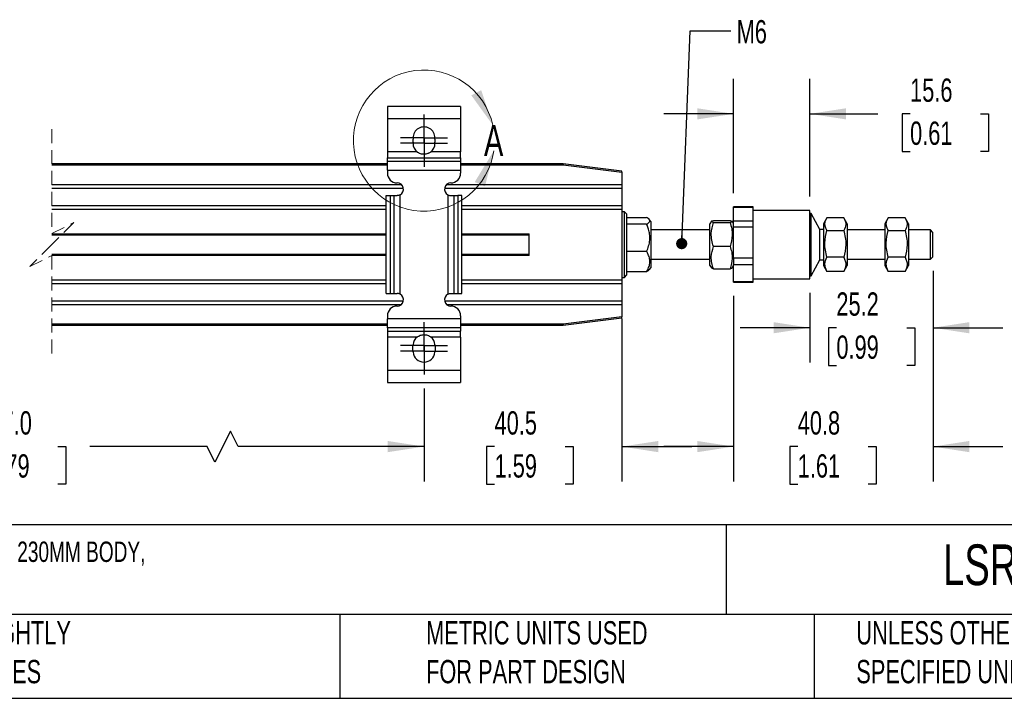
# Model space of a CAD drawing. Header units: millimetres. Extents: x 14 to 614, y 14 to 471.
# Tile 2 of 8: x 206 to 407, y 14 to 153. Entities that reach past the tile are written whole.
import ezdxf

# ---------------------------------------------------------------- set-up
doc = ezdxf.new("R2010")
doc.units = ezdxf.units.MM
doc.header["$LTSCALE"] = 2.25
doc.linetypes.add('CENTERX2', pattern=[20.32, 12.7, -2.54, 2.54, -2.54])
doc.linetypes.add('HIDDEN', pattern=[1.905, 1.27, -0.635])
doc.layers.add('CENTER', color=40, linetype='CENTERX2')
doc.layers.add('DIMENSIONS', color=140, linetype='Continuous', lineweight=25)
doc.layers.add('TEXT', color=140, linetype='Continuous', lineweight=25)
doc.styles.add('SLDTEXTSTYLE0', font='TXT', dxfattribs={"width": 0.7})
doc.dimstyles.new('SLDDIMSTYLE1', dxfattribs={"dimtxt": 4.855518, "dimasz": 7.4295, "dimexe": 0, "dimexo": 0.0625, "dimgap": 1.213879, "dimtad": 0, "dimtih": 1, "dimtoh": 1, "dimrnd": 1e-09, "dimzin": 12, "dimdsep": 46, "dimtxsty": 'SLDTEXTSTYLE0', "dimsah": 1, "dimcen": 0.09, "dimadec": 0, "dimazin": 3, "dimtfac": 1, "dimtmove": 0, "dimatfit": 0, "dimfxl": 0, "dimfrac": 2, "dimtolj": 1, "dimtzin": 12, "dimarcsym": 0})
doc.dimstyles.new('SLDDIMSTYLE2', dxfattribs={"dimtxt": 4.855518, "dimasz": 7.4295, "dimexe": 0, "dimexo": 0.0625, "dimgap": 1.213879, "dimtad": 0, "dimtih": 1, "dimtoh": 1, "dimrnd": 1e-09, "dimzin": 4, "dimdsep": 46, "dimtxsty": 'SLDTEXTSTYLE0', "dimsah": 1, "dimcen": 0.09, "dimadec": 0, "dimazin": 1, "dimtfac": 1, "dimtofl": 0, "dimtmove": 0, "dimatfit": 3, "dimfxl": 0, "dimfrac": 2, "dimtolj": 1, "dimtzin": 12, "dimarcsym": 0})
doc.dimstyles.new('SLDDIMSTYLE5', dxfattribs={"dimtxt": 0.18, "dimasz": 2.286, "dimexe": 0, "dimexo": 0.0625, "dimgap": 0, "dimtad": 0, "dimtih": 1, "dimtoh": 1, "dimdec": 0, "dimrnd": 1e-09, "dimzin": 0, "dimdsep": 46, "dimtxsty": 'Standard', "dimblk1": 'DOT', "dimblk2": 'DOT', "dimsah": 1, "dimcen": 0.09, "dimadec": 0, "dimazin": 0, "dimtfac": 2.286, "dimtdec": 0, "dimtofl": 0, "dimtmove": 0, "dimatfit": 3, "dimldrblk": 'DOT', "dimfxl": 0, "dimfrac": 2, "dimtolj": 1, "dimtzin": 0, "dimarcsym": 0})

# ---------------------------------------------------------------- blocks, each defined once
blk = doc.blocks.new('_D_10')
at = {"layer": 'DIMENSIONS'}
for p, q in [((392.81, 101.75), (392.81, 82.96)), ((367.61, 97.25), (367.61, 82.96)), ((367.61, 90.1), (353.32, 90.1)), ((373.04, 90.1), (371.41, 90.1)), ((371.41, 90.1), (371.41, 82.38)), ((387.47, 90.1), (389.1, 90.1)), ((389.1, 90.1), (389.1, 82.38)), ((392.81, 90.1), (407.09, 90.1)), ((371.41, 82.38), (373.04, 82.38)), ((389.1, 82.38), (387.47, 82.38))]:
    blk.add_line(p, q, dxfattribs=at)
for points in [[(367.61, 90.1), (360.18, 91.24), (360.18, 88.96)], [(392.81, 90.1), (400.23, 88.96), (400.23, 91.24)]]:
    blk.add_solid(points, dxfattribs=at)
at = {"layer": 'DIMENSIONS', "char_height": 4.762, "attachment_point": 1, "style": 'SLDTEXTSTYLE0'}
for s, insert in [('25.2', (373.04, 97.33)), ('0.99', (373.04, 88.52))]:
    blk.add_mtext(s, dxfattribs=dict(at, insert=insert))
blk = doc.blocks.new('_D_11')
at = {"layer": 'DIMENSIONS'}
for p, q in [((392.81, 101.75), (392.81, 58.64)), ((352.01, 96.64), (352.01, 58.64)), ((352.01, 65.79), (337.72, 65.79)), ((365.13, 65.79), (363.5, 65.79)), ((363.5, 65.79), (363.5, 58.07)), ((379.56, 65.79), (381.19, 65.79)), ((381.19, 65.79), (381.19, 58.07)), ((392.81, 65.79), (407.09, 65.79)), ((363.5, 58.07), (365.13, 58.07)), ((381.19, 58.07), (379.56, 58.07))]:
    blk.add_line(p, q, dxfattribs=at)
for points in [[(352.01, 65.79), (344.58, 66.93), (344.58, 64.64)], [(392.81, 65.79), (400.23, 64.64), (400.23, 66.93)]]:
    blk.add_solid(points, dxfattribs=at)
at = {"layer": 'DIMENSIONS', "char_height": 4.762, "attachment_point": 1, "style": 'SLDTEXTSTYLE0'}
for s, insert in [('40.8', (365.13, 73.01)), ('1.61', (365.13, 64.21))]:
    blk.add_mtext(s, dxfattribs=dict(at, insert=insert))
blk = doc.blocks.new('_D_12')
at = {"layer": 'DIMENSIONS'}
for p, q in [((352.01, 117.66), (352.01, 141)), ((367.61, 116.96), (367.61, 141)), ((352.01, 133.86), (337.72, 133.86)), ((367.61, 133.86), (381.54, 133.86)), ((388.12, 133.86), (386.49, 133.86)), ((386.49, 133.86), (386.49, 126.14)), ((402.55, 133.86), (404.18, 133.86)), ((404.18, 133.86), (404.18, 126.14)), ((386.49, 126.14), (388.12, 126.14)), ((404.18, 126.14), (402.55, 126.14))]:
    blk.add_line(p, q, dxfattribs=at)
for points in [[(352.01, 133.86), (344.58, 135), (344.58, 132.72)], [(367.61, 133.86), (375.03, 132.72), (375.03, 135)]]:
    blk.add_solid(points, dxfattribs=at)
at = {"layer": 'DIMENSIONS', "char_height": 4.762, "attachment_point": 1, "style": 'SLDTEXTSTYLE0'}
for s, insert in [('15.6', (388.12, 141.09)), ('0.61', (388.12, 132.28))]:
    blk.add_mtext(s, dxfattribs=dict(at, insert=insert))
blk = doc.blocks.new('_D_13')
at = {"layer": 'DIMENSIONS'}
for p, q in [((329.16, 92), (329.16, 58.64)), ((288.66, 77.69), (288.66, 58.64)), ((288.66, 65.79), (274.37, 65.79)), ((303.09, 65.79), (301.46, 65.79)), ((301.46, 65.79), (301.46, 58.07)), ((317.52, 65.79), (319.15, 65.79)), ((319.15, 65.79), (319.15, 58.07)), ((329.16, 65.79), (343.44, 65.79)), ((301.46, 58.07), (303.09, 58.07)), ((319.15, 58.07), (317.52, 58.07))]:
    blk.add_line(p, q, dxfattribs=at)
for points in [[(288.66, 65.79), (281.23, 66.93), (281.23, 64.64)], [(329.16, 65.79), (336.58, 64.64), (336.58, 66.93)]]:
    blk.add_solid(points, dxfattribs=at)
at = {"layer": 'DIMENSIONS', "char_height": 4.762, "attachment_point": 1, "style": 'SLDTEXTSTYLE0'}
for s, insert in [('40.5', (303.09, 73.01)), ('1.59', (303.09, 64.21))]:
    blk.add_mtext(s, dxfattribs=dict(at, insert=insert))
blk = doc.blocks.new('_D_14')
at = {"layer": 'DIMENSIONS'}
for p, q in [((142.09, 77.69), (142.09, 58.64)), ((288.66, 77.69), (288.66, 58.64)), ((249.04, 68.96), (245.86, 62.61)), ((250.62, 65.79), (249.04, 68.96)), ((142.09, 65.79), (192.7, 65.79)), ((199.28, 65.79), (197.65, 65.79)), ((197.65, 65.79), (197.65, 58.07)), ((213.71, 65.79), (215.34, 65.79)), ((215.34, 65.79), (215.34, 58.07)), ((244.27, 65.79), (220.29, 65.79)), ((245.86, 62.61), (244.27, 65.79)), ((288.66, 65.79), (250.62, 65.79)), ((197.65, 58.07), (199.28, 58.07)), ((215.34, 58.07), (213.71, 58.07))]:
    blk.add_line(p, q, dxfattribs=at)
for points in [[(142.09, 65.79), (149.52, 64.64), (149.52, 66.93)], [(288.66, 65.79), (281.23, 66.93), (281.23, 64.64)]]:
    blk.add_solid(points, dxfattribs=at)
at = {"layer": 'DIMENSIONS', "char_height": 4.762, "attachment_point": 1, "style": 'SLDTEXTSTYLE0'}
for s, insert in [('147.0', (197.26, 73.01)), ('5.79', (199.28, 64.21))]:
    blk.add_mtext(s, dxfattribs=dict(at, insert=insert))
blk = doc.blocks.new('_Dot')
at = {"color": 0, "linetype": 'ByBlock', "lineweight": -2}
blk.add_line((-0.5, 0), (-1, 0), dxfattribs=at)
at = {"color": 0, "linetype": 'ByBlock', "const_width": 0.5}
blk.add_lwpolyline([(-0.25, 0, 1), (0.25, 0, 1)], format="xyb", close=True, dxfattribs=at)
blk = doc.blocks.new('SW_CENTERMARKSYMBOL_0')
at = {"layer": 'CENTER', "color": 0}
for p, q in [((0, 2.54), (0, 4.79)), ((0, 0), (0, 2.54)), ((-2.54, 0), (-4.79, 0)), ((0, 0), (-2.54, 0)), ((0, 0), (0, -2.54)), ((0, 0), (2.54, 0)), ((2.54, 0), (4.79, 0)), ((0, -2.54), (0, -4.79))]:
    blk.add_line(p, q, dxfattribs=at)
blk = doc.blocks.new('SW_CENTERMARKSYMBOL_1')
at = {"layer": 'CENTER', "color": 0}
for p, q in [((0, 2.54), (0, 4.79)), ((0, 0), (0, 2.54)), ((-2.54, 0), (-4.79, 0)), ((0, 0), (-2.54, 0)), ((0, 0), (0, -2.54)), ((0, 0), (2.54, 0)), ((2.54, 0), (4.79, 0)), ((0, -2.54), (0, -4.79))]:
    blk.add_line(p, q, dxfattribs=at)
blk = doc.blocks.new('SW_CENTERMARKSYMBOL_2')
at = {"layer": 'CENTER', "color": 0}
for p, q in [((0, 2.54), (0, 4.79)), ((0, 0), (0, 2.54)), ((-2.54, 0), (-4.79, 0)), ((0, 0), (-2.54, 0)), ((0, 0), (0, -2.54)), ((0, 0), (2.54, 0)), ((2.54, 0), (4.79, 0)), ((0, -2.54), (0, -4.79))]:
    blk.add_line(p, q, dxfattribs=at)
blk = doc.blocks.new('SW_CENTERMARKSYMBOL_3')
at = {"layer": 'CENTER', "color": 0}
for p, q in [((0, 2.54), (0, 4.79)), ((0, 0), (0, 2.54)), ((-2.54, 0), (-4.79, 0)), ((0, 0), (-2.54, 0)), ((0, 0), (0, -2.54)), ((0, 0), (2.54, 0)), ((2.54, 0), (4.79, 0)), ((0, -2.54), (0, -4.79))]:
    blk.add_line(p, q, dxfattribs=at)

msp = doc.modelspace()

# ---------------------------------------------------------------- linework, layer by layer
for p, q in [((296.155, 135.384), (281.155, 135.384)), ((281.155, 135.384), (281.155, 132.884)), ((296.155, 135.384), (296.155, 132.884)), ((281.155, 132.884), (296.155, 132.884)), ((281.155, 132.884), (281.155, 126.086)), ((296.155, 132.884), (296.155, 126.086)), ((286.405, 128.934), (286.405, 128.764)), ((286.405, 128.004), (286.405, 127.834)), ((290.905, 128.764), (290.905, 128.934)), ((290.905, 127.834), (290.905, 128.004)), ((287.239, 126.086), (281.155, 126.086)), ((281.155, 126.086), (281.155, 124.836)), ((296.155, 126.086), (290.071, 126.086)), ((296.155, 124.836), (296.155, 126.086)), ((281.155, 123.604), (212.468, 123.604)), ((212.468, 123.404), (281.155, 123.404)), ((281.155, 124.836), (296.155, 124.836)), ((281.155, 124.206), (281.155, 124.836)), ((281.155, 124.206), (296.155, 124.206)), ((281.155, 122.332), (281.155, 124.206)), ((296.155, 124.836), (296.155, 124.206)), ((296.155, 124.206), (296.155, 122.332)), ((317.155, 123.604), (296.155, 123.604)), ((296.155, 123.404), (317.143, 123.404)), ((317.155, 123.404), (317.143, 123.404)), ((317.143, 123.404), (329.155, 121.902)), ((317.155, 123.604), (317.155, 123.404)), ((329.155, 122.104), (317.155, 123.604)), ((281.155, 122.332), (296.155, 122.332)), ((281.155, 122.332), (281.155, 121.734)), ((296.155, 122.332), (296.155, 121.734)), ((329.155, 121.902), (329.155, 122.104)), ((329.155, 121.902), (329.155, 119.354)), ((284.074, 119.354), (212.468, 119.354)), ((329.155, 119.354), (293.237, 119.354)), ((329.155, 119.354), (329.155, 118.679)), ((212.468, 118.679), (284.432, 118.679)), ((280.942, 97.134), (280.942, 117.134)), ((280.942, 117.134), (281.734, 117.134)), ((281.734, 117.134), (281.734, 97.134)), ((281.734, 117.134), (282.567, 117.134)), ((282.567, 97.134), (282.567, 117.134)), ((282.567, 117.134), (283.155, 117.134)), ((283.755, 96.987), (283.755, 117.281)), ((292.879, 118.679), (329.155, 118.679)), ((293.555, 117.281), (293.555, 96.987)), ((294.155, 117.134), (294.744, 117.134)), ((294.744, 117.134), (294.744, 97.134)), ((294.744, 117.134), (295.576, 117.134)), ((295.576, 117.134), (295.576, 97.134)), ((296.369, 117.134), (295.576, 117.134)), ((296.369, 97.134), (296.369, 117.134)), ((329.155, 118.679), (329.155, 115.029)), ((280.942, 115.029), (212.468, 115.029)), ((329.155, 115.029), (296.369, 115.029)), ((329.155, 115.029), (329.155, 114.354)), ((212.468, 114.354), (280.942, 114.354)), ((296.369, 114.354), (329.155, 114.354)), ((329.155, 114.354), (329.155, 99.854)), ((329.655, 113.804), (329.155, 113.804)), ((330.155, 113.304), (329.655, 113.804)), ((329.655, 100.665), (329.655, 113.804)), ((330.155, 108.817), (330.155, 113.304)), ((356.005, 114.804), (352.005, 114.804)), ((352.005, 114.799), (352.005, 114.804)), ((352.005, 114.799), (356.005, 114.799)), ((352.005, 111.921), (352.005, 114.799)), ((356.005, 114.799), (356.005, 114.804)), ((356.005, 113.36), (356.005, 114.799)), ((367.605, 114.104), (356.005, 114.104)), ((356.005, 111.921), (356.005, 113.36)), ((367.605, 100.104), (367.605, 114.104)), ((367.905, 113.504), (367.605, 113.504)), ((369.641, 110.201), (367.905, 113.504)), ((367.905, 100.704), (367.905, 113.504)), ((330.155, 112.652), (334.213, 112.652)), ((334.213, 111.26), (330.155, 111.26)), ((335.155, 111.767), (334.728, 112.27)), ((335.155, 102.622), (335.155, 111.767)), ((347.455, 111.873), (347.155, 111.354)), ((347.155, 106.809), (347.155, 111.354)), ((347.868, 112.032), (351.292, 112.032)), ((347.868, 111.652), (351.292, 111.652)), ((352.005, 111.354), (351.702, 111.878)), ((356.005, 111.921), (352.005, 111.921)), ((352.005, 110.715), (352.005, 111.921)), ((356.005, 110.715), (356.005, 111.921)), ((371.116, 112.586), (370.405, 111.354)), ((370.405, 111.354), (370.405, 102.854)), ((374.542, 112.586), (371.118, 112.586)), ((375.255, 111.354), (374.544, 112.586)), ((375.255, 111.354), (375.255, 109.351)), ((383.666, 112.586), (382.955, 111.354)), ((382.955, 111.354), (382.955, 102.854)), ((387.092, 112.586), (383.668, 112.586)), ((387.805, 111.354), (387.094, 112.586)), ((387.805, 111.354), (387.805, 109.351)), ((212.468, 109.304), (280.942, 109.304)), ((212.468, 109.104), (280.942, 109.104)), ((296.369, 109.304), (310.155, 109.304)), ((296.369, 109.104), (310.155, 109.104)), ((310.155, 104.904), (310.155, 109.304)), ((330.155, 100.904), (330.155, 108.817)), ((347.155, 110.104), (335.155, 110.104)), ((352.005, 110.715), (356.005, 110.715)), ((352.005, 104.31), (352.005, 110.715)), ((356.005, 107.513), (356.005, 110.715)), ((370.405, 110.201), (369.641, 110.201)), ((369.641, 104.007), (369.641, 110.201)), ((371.118, 110.004), (374.542, 110.004)), ((382.955, 110.104), (375.255, 110.104)), ((375.255, 109.351), (375.255, 102.854)), ((383.668, 110.004), (387.092, 110.004)), ((392.305, 110.104), (387.805, 110.104)), ((387.805, 109.351), (387.805, 102.854)), ((392.805, 109.604), (392.305, 110.104)), ((392.305, 104.104), (392.305, 110.104)), ((392.805, 104.604), (392.805, 109.604)), ((347.155, 102.854), (347.155, 106.809)), ((356.005, 104.31), (356.005, 107.513)), ((280.942, 105.104), (212.468, 105.104)), ((280.942, 104.904), (212.468, 104.904)), ((310.155, 105.104), (296.369, 105.104)), ((310.155, 104.904), (296.369, 104.904)), ((334.213, 105.711), (330.155, 105.711)), ((351.292, 106.724), (347.868, 106.724)), ((335.155, 104.104), (347.155, 104.104)), ((347.155, 102.854), (347.455, 102.335)), ((351.702, 102.329), (352.005, 102.854)), ((356.005, 104.31), (352.005, 104.31)), ((352.005, 104.31), (352.005, 103.02)), ((352.005, 103.02), (356.005, 103.02)), ((352.005, 99.493), (352.005, 103.02)), ((356.005, 103.02), (356.005, 104.31)), ((356.005, 101.256), (356.005, 103.02)), ((367.905, 100.704), (369.641, 104.007)), ((369.641, 104.007), (370.405, 104.007)), ((370.405, 102.854), (371.116, 101.622)), ((374.542, 104.522), (371.118, 104.522)), ((374.544, 101.622), (375.255, 102.854)), ((375.255, 104.104), (382.955, 104.104)), ((382.955, 102.854), (383.666, 101.622)), ((387.092, 104.522), (383.668, 104.522)), ((387.094, 101.622), (387.805, 102.854)), ((387.805, 104.104), (392.305, 104.104)), ((392.305, 104.104), (392.805, 104.604)), ((329.655, 100.404), (330.155, 100.904)), ((334.213, 101.555), (330.155, 101.555)), ((334.728, 101.938), (335.155, 102.44)), ((335.155, 102.44), (335.155, 102.622)), ((347.468, 102.342), (347.868, 102.175)), ((347.868, 102.175), (351.292, 102.175)), ((356.005, 99.493), (356.005, 101.256)), ((371.084, 101.719), (371.118, 101.622)), ((374.542, 101.622), (371.118, 101.622)), ((374.542, 101.622), (374.589, 101.72)), ((383.62, 101.72), (383.668, 101.622)), ((387.092, 101.622), (383.668, 101.622)), ((387.092, 101.622), (387.139, 101.72)), ((280.942, 99.854), (212.468, 99.854)), ((212.468, 99.179), (280.942, 99.179)), ((329.155, 99.854), (296.369, 99.854)), ((296.369, 99.179), (329.155, 99.179)), ((329.155, 100.404), (329.655, 100.404)), ((329.155, 99.854), (329.155, 99.179)), ((329.155, 99.179), (329.155, 95.529)), ((329.655, 100.404), (329.655, 100.665)), ((356.005, 99.493), (352.005, 99.493)), ((352.005, 99.404), (352.005, 99.493)), ((352.005, 99.404), (356.005, 99.404)), ((356.005, 100.104), (367.605, 100.104)), ((356.005, 99.404), (356.005, 99.493)), ((367.605, 100.704), (367.905, 100.704)), ((280.942, 97.134), (281.734, 97.134)), ((281.734, 97.134), (282.567, 97.134)), ((282.567, 97.134), (283.155, 97.134)), ((294.155, 97.134), (294.744, 97.134)), ((294.744, 97.134), (295.576, 97.134)), ((295.576, 97.134), (296.369, 97.134)), ((284.419, 95.529), (212.468, 95.529)), ((212.468, 94.854), (284.009, 94.854)), ((329.155, 95.529), (292.892, 95.529)), ((293.301, 94.854), (329.155, 94.854)), ((329.155, 95.529), (329.155, 94.854)), ((329.155, 94.854), (329.155, 92.305)), ((281.155, 90.804), (212.468, 90.804)), ((281.155, 92.534), (281.155, 91.936)), ((296.155, 91.936), (281.155, 91.936)), ((281.155, 90.062), (281.155, 91.936)), ((296.155, 92.534), (296.155, 91.936)), ((296.155, 91.936), (296.155, 90.062)), ((317.143, 90.804), (296.155, 90.804)), ((329.155, 92.305), (317.143, 90.804)), ((317.155, 90.804), (317.143, 90.804)), ((317.155, 90.604), (329.155, 92.104)), ((317.155, 90.804), (317.155, 90.604)), ((329.155, 92.104), (329.155, 92.305)), ((212.468, 90.604), (281.155, 90.604)), ((296.155, 90.062), (281.155, 90.062)), ((281.155, 90.062), (281.155, 89.432)), ((281.155, 89.432), (296.155, 89.432)), ((281.155, 89.432), (281.155, 88.182)), ((296.155, 90.604), (317.155, 90.604)), ((296.155, 90.062), (296.155, 89.432)), ((296.155, 88.182), (296.155, 89.432)), ((287.239, 88.182), (281.155, 88.182)), ((281.155, 88.182), (281.155, 81.384)), ((287.366, 88.312), (287.772, 88.469)), ((289.75, 88.388), (289.943, 88.313)), ((296.155, 88.182), (290.071, 88.182)), ((296.155, 88.182), (296.155, 81.384)), ((296.155, 81.384), (281.155, 81.384)), ((281.155, 81.384), (281.155, 78.884)), ((296.155, 81.384), (296.155, 78.884)), ((281.155, 78.884), (296.155, 78.884))]:
    msp.add_line(p, q)
at = {"color": 7, "linetype": 'HIDDEN', "lineweight": 18}
for p, q in [((212.468, 130.748), (212.468, 109.354)), ((212.468, 109.354), (216.968, 111.604)), ((216.968, 111.604), (212.468, 107.104)), ((212.468, 107.104), (207.968, 102.604)), ((207.968, 102.604), (212.468, 104.854)), ((212.468, 104.854), (212.468, 83.46))]:
    msp.add_line(p, q, dxfattribs=at)
at = {"color": 7, "linetype": 'Continuous', "lineweight": 18}
msp.add_arc((288.655, 128.384), 14.438, 12.69063, 351.80646, dxfattribs=at)
for centre, radius, start, end in [((288.655, 128.934), 2.25, 359.99998, 180.00002), ((288.655, 128.384), 2.282, 170.40468, 189.59532), ((288.655, 127.834), 2.25, 179.99981, 230.9944), ((288.655, 127.834), 2.25, 309.00598, 359.99981), ((288.655, 128.384), 2.282, 350.40579, 9.59421), ((283.155, 121.734), 2, 180, 270), ((294.155, 121.734), 2, 269.99989, 0), ((283.155, 118.434), 1.3, 297.49572, 90.00009), ((294.155, 118.434), 1.3, 90.00008, 242.50428), ((283.155, 95.834), 1.3, 269.99991, 62.50428), ((294.155, 95.834), 1.3, 117.49572, 269.99992), ((283.155, 92.534), 2, 90, 180), ((294.155, 92.534), 2, 360, 90.00011), ((288.655, 85.884), 2.366, 161.25622, 198.74378), ((288.655, 86.434), 2.25, 129.00579, 174.64047), ((288.655, 86.434), 2.25, 5.35953, 50.99421), ((288.655, 85.884), 2.366, 341.25676, 18.74324), ((288.655, 85.334), 2.25, 185.35945, 354.64055)]:
    msp.add_arc(centre, radius, start, end)
for points, knots in [([(287.624, 125.845), (287.593, 125.854), (287.437, 125.899), (287.303, 125.994), (287.196, 126.07)], [0, 0, 0, 0, 0.1987802, 1, 1, 1, 1]), ([(290.071, 126.086), (289.861, 125.947), (289.441, 125.669), (288.686, 125.547), (287.907, 125.651), (287.468, 125.937), (287.239, 126.086)], [0, 0, 0, 0, 0.2453483, 0.4905583, 0.7346779, 1, 1, 1, 1]), ([(290.022, 126.01), (289.859, 125.911), (289.679, 125.801), (289.475, 125.764), (289.455, 125.76)], [0, 0, 0, 0, 0.9020202, 1, 1, 1, 1]), ([(283.755, 117.281), (283.649, 117.234), (283.457, 117.15), (283.249, 117.139), (283.155, 117.134)], [0, 0, 0, 0, 0.55246, 1, 1, 1, 1]), ([(293.555, 117.281), (293.661, 117.234), (293.853, 117.15), (294.062, 117.139), (294.155, 117.134)], [0, 0, 0, 0, 0.5524632, 1, 1, 1, 1]), ([(334.213, 111.26), (334.353, 111.345), (334.599, 111.495), (334.894, 111.8), (334.842, 112.202), (334.546, 112.448), (334.32, 112.586), (334.213, 112.652)], [0, 0, 0, 0, 0.2527267, 0.4428098, 0.5951157, 0.806613, 1, 1, 1, 1]), ([(334.869, 108.486), (334.851, 108.82), (334.813, 109.5), (334.556, 110.429), (334.319, 111.003), (334.213, 111.26)], [0, 0, 0, 0, 0.3497154, 0.7097453, 1, 1, 1, 1]), ([(347.868, 111.652), (347.758, 111.667), (347.6, 111.687), (347.328, 111.951), (347.635, 111.997), (347.868, 112.032)], [0, 0, 0, 0, 0.35951659, 0.51280787, 1, 1, 1, 1]), ([(347.868, 106.724), (347.747, 107.15), (347.501, 108.011), (347.364, 109.697), (347.673, 110.895), (347.868, 111.652)], [0, 0, 0, 0, 0.2655537, 0.5354681, 1, 1, 1, 1]), ([(351.292, 112.032), (351.403, 112.018), (351.56, 111.998), (351.833, 111.734), (351.526, 111.687), (351.292, 111.652)], [0, 0, 0, 0, 0.3595166, 0.5128076, 1, 1, 1, 1]), ([(351.292, 111.652), (351.414, 111.225), (351.659, 110.365), (351.796, 108.679), (351.488, 107.481), (351.292, 106.724)], [0, 0, 0, 0, 0.2655536, 0.5354681, 1, 1, 1, 1]), ([(371.118, 110.004), (370.997, 110.223), (370.76, 110.65), (370.612, 111.587), (370.921, 112.196), (371.118, 112.586)], [0, 0, 0, 0, 0.27404649, 0.53503257, 1, 1, 1, 1]), ([(374.542, 112.586), (374.664, 112.367), (374.9, 111.939), (375.048, 111.003), (374.74, 110.394), (374.542, 110.004)], [0, 0, 0, 0, 0.27404657, 0.53503265, 1, 1, 1, 1]), ([(383.668, 110.004), (383.546, 110.223), (383.308, 110.652), (383.204, 111.356), (383.35, 112.016), (383.559, 112.391), (383.668, 112.586)], [0, 0, 0, 0, 0.27303436, 0.53305655, 0.75666816, 1, 1, 1, 1]), ([(387.092, 112.586), (387.214, 112.366), (387.452, 111.937), (387.557, 111.234), (387.411, 110.573), (387.201, 110.199), (387.092, 110.004)], [0, 0, 0, 0, 0.2730344, 0.5330566, 0.7566681, 1, 1, 1, 1]), ([(371.118, 104.522), (370.997, 104.998), (370.751, 105.959), (370.614, 107.825), (370.923, 109.16), (371.118, 110.004)], [0, 0, 0, 0, 0.2648768, 0.5354913, 1, 1, 1, 1]), ([(374.542, 110.004), (374.664, 109.528), (374.91, 108.567), (375.046, 106.701), (374.737, 105.366), (374.542, 104.522)], [0, 0, 0, 0, 0.26487683, 0.53549133, 1, 1, 1, 1]), ([(383.668, 104.522), (383.547, 104.998), (383.301, 105.959), (383.164, 107.825), (383.473, 109.16), (383.668, 110.004)], [0, 0, 0, 0, 0.2648768, 0.5354913, 1, 1, 1, 1]), ([(387.092, 110.004), (387.214, 109.528), (387.46, 108.567), (387.596, 106.701), (387.287, 105.366), (387.092, 104.522)], [0, 0, 0, 0, 0.26487683, 0.53549133, 1, 1, 1, 1]), ([(334.213, 105.711), (334.362, 106.081), (334.663, 106.827), (334.851, 107.775), (334.865, 108.333), (334.869, 108.486)], [0, 0, 0, 0, 0.4160498, 0.8404173, 1, 1, 1, 1]), ([(334.213, 101.555), (334.362, 101.83), (334.658, 102.376), (334.894, 103.276), (334.859, 104.212), (334.591, 105.027), (334.325, 105.508), (334.213, 105.711)], [0, 0, 0, 0, 0.2124445, 0.4224427, 0.6254773, 0.8417574, 1, 1, 1, 1]), ([(347.868, 102.175), (347.747, 102.569), (347.502, 103.36), (347.364, 104.922), (347.673, 106.025), (347.868, 106.724)], [0, 0, 0, 0, 0.26616092, 0.53544585, 1, 1, 1, 1]), ([(351.292, 106.724), (351.414, 106.33), (351.658, 105.539), (351.796, 103.977), (351.488, 102.873), (351.292, 102.175)], [0, 0, 0, 0, 0.2661609, 0.5354458, 1, 1, 1, 1]), ([(371.118, 101.622), (370.997, 101.869), (370.758, 102.357), (370.613, 103.392), (370.921, 104.082), (371.118, 104.522)], [0, 0, 0, 0, 0.271766, 0.5351761, 1, 1, 1, 1]), ([(374.542, 104.522), (374.664, 104.275), (374.903, 103.787), (375.048, 102.752), (374.739, 102.062), (374.542, 101.622)], [0, 0, 0, 0, 0.271766, 0.5351761, 1, 1, 1, 1]), ([(383.668, 101.622), (383.547, 101.869), (383.308, 102.357), (383.163, 103.392), (383.471, 104.082), (383.668, 104.522)], [0, 0, 0, 0, 0.271766, 0.5351761, 1, 1, 1, 1]), ([(387.092, 104.522), (387.214, 104.275), (387.453, 103.787), (387.598, 102.752), (387.289, 102.062), (387.092, 101.622)], [0, 0, 0, 0, 0.271766, 0.5351761, 1, 1, 1, 1]), ([(334.712, 101.952), (334.655, 101.885), (334.515, 101.721), (334.326, 101.617), (334.213, 101.555)], [0, 0, 0, 0, 0.4051318, 1, 1, 1, 1]), ([(351.292, 102.175), (351.411, 102.189), (351.564, 102.208), (351.659, 102.318), (351.68, 102.342)], [0, 0, 0, 0, 0.7828574, 1, 1, 1, 1]), ([(283.755, 96.987), (283.649, 97.034), (283.457, 97.117), (283.249, 97.129), (283.155, 97.134)], [0, 0, 0, 0, 0.55246, 1, 1, 1, 1]), ([(293.555, 96.987), (293.661, 97.034), (293.853, 97.117), (294.062, 97.129), (294.155, 97.134)], [0, 0, 0, 0, 0.5524632, 1, 1, 1, 1]), ([(287.239, 88.182), (287.449, 88.321), (287.869, 88.599), (288.624, 88.721), (289.403, 88.617), (289.843, 88.331), (290.071, 88.182)], [0, 0, 0, 0, 0.2453483, 0.4905583, 0.7346779, 1, 1, 1, 1])]:
    msp.add_open_spline(points, degree=3, knots=knots)
for points in [[(302.741, 131.556), (300.371, 138.69), (298.336, 137.647)], [(302.946, 126.326), (299.033, 119.908), (301.143, 119.029)]]:
    msp.add_solid(points, dxfattribs=at)
at = {"layer": 'TEXT'}
for p, q in [((614.362, 49.784), (14.287, 49.784)), ((350.458, 49.784), (350.458, 31.432)), ((614.362, 31.432), (14.287, 31.432)), ((271.455, 31.432), (271.455, 14.287)), ((368.505, 31.432), (368.505, 14.287)), ((14.287, 14.287), (614.362, 14.287))]:
    msp.add_line(p, q, dxfattribs=at)

# ---------------------------------------------------------------- block references
at = {"layer": 'CENTER'}
for name, p in [('SW_CENTERMARKSYMBOL_1', (288.655, 128.934)), ('SW_CENTERMARKSYMBOL_0', (288.655, 127.834)), ('SW_CENTERMARKSYMBOL_3', (288.655, 86.434)), ('SW_CENTERMARKSYMBOL_2', (288.655, 85.334))]:
    msp.add_blockref(name, p, dxfattribs=at)

# ---------------------------------------------------------------- texts
at = {"color": 7, "linetype": 'Continuous', "lineweight": 18, "insert": (300.923, 131.556), "char_height": 6.35, "attachment_point": 1, "style": 'SLDTEXTSTYLE0'}
msp.add_mtext('A', dxfattribs=at)
at = {"layer": 'DIMENSIONS', "insert": (352.632, 153.038), "char_height": 4.7625, "attachment_point": 1, "style": 'SLDTEXTSTYLE0'}
msp.add_mtext('M6', dxfattribs=at)
at = {"layer": 'TEXT', "attachment_point": 1, "style": 'SLDTEXTSTYLE0'}
for s, insert, char_height in [('PROSENSE POTENTIOMETER LINEAR POSITION SENSOR, FIXED SLIDE, 150MM STROKE, 33 X 33 X 230MM BODY, ^JCHANNEL MOUNT, 18MM DIN 43650 FORM A.', (17.923, 46.354), 4.167187), ('LSR-33P-0150-C5-C1', (394.879, 45.771), 8.33437), ("PART DIMENSIONS MAY DIFFER SLIGHTLY ^JDUE TO MANUFACTURER'S VARIANCES", (124.018, 30.069), 4.7625), ('METRIC UNITS USED ^JFOR PART DESIGN', (289.076, 30.069), 4.7625), ('UNLESS OTHERWISE ^JSPECIFIED UNITS ARE:', (377.118, 30.069), 4.7625)]:
    msp.add_mtext(s, dxfattribs=dict(at, insert=insert, char_height=char_height))

# ---------------------------------------------------------------- dimensions: what is measured, and where the dimension line sits
at = {"layer": 'DIMENSIONS'}
for base, p1, p2, picture, middle in [((367.605, 133.861), (352.005, 114.799), (367.605, 114.104), '_D_12', (395.335, 133.861)), ((392.805, 65.785), (352.005, 99.493), (392.805, 104.604), '_D_11', (372.345, 65.785)), ((392.805, 90.1), (367.605, 100.104), (392.805, 104.604), '_D_10', (380.253, 90.1)), ((288.655, 65.785), (329.155, 94.854), (288.655, 80.544), '_D_13', (310.303, 65.785))]:
    dim = msp.add_linear_dim(base=base, p1=p1, p2=p2, dimstyle='SLDDIMSTYLE1', dxfattribs=at)
    dim.commit()
    dim.dimension.update_dxf_attribs({"geometry": picture, "text_midpoint": middle, "dimtype": 160})
dim = msp.add_linear_dim(base=(142.09, 65.785), p1=(288.655, 80.544), p2=(142.09, 80.544), text='147.0', dimstyle='SLDDIMSTYLE2', dxfattribs=at)
dim.commit()
dim.dimension.update_dxf_attribs({"geometry": '_D_14', "text_midpoint": (206.496, 65.785), "dimtype": 160})

# ---------------------------------------------------------------- leaders
msp.add_leader([(341.387, 107.308), (343.091, 150.841), (351.449, 150.841)], dimstyle='SLDDIMSTYLE5', dxfattribs=at)

doc.saveas('drawing.dxf')
